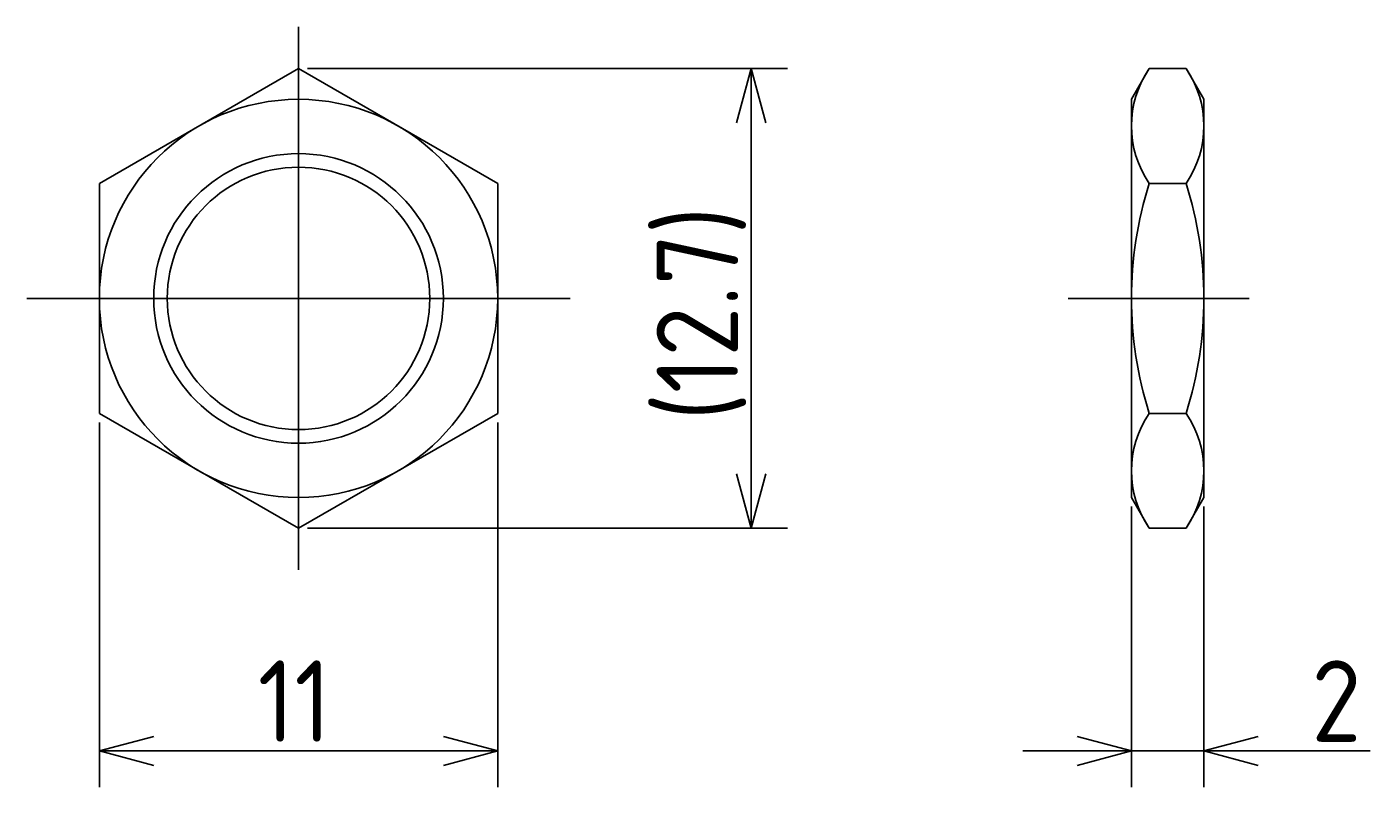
# Model space of a CAD drawing. Extents: x 130 to 290, y 134 to 184.
# Tile 7 of 7: x 252 to 290, y 152 to 172. Entities that reach past the tile are written whole.
import ezdxf

# ---------------------------------------------------------------- set-up
doc = ezdxf.new("R2010")
doc.units = 0
doc.linetypes.add('CENTER', pattern=[50.8, 31.75, -6.35, 6.35, -6.35])
doc.layers.get('0').update_dxf_attribs({"linetype": 'CONTINUOUS'})
doc.layers.get('DEFPOINTS').update_dxf_attribs({"linetype": 'CONTINUOUS'})
for name, color, linetype in [('図形', 7, 'CONTINUOUS'), ('図枠', 7, 'CONTINUOUS'), ('寸法_文字', 3, 'CONTINUOUS')]:
    doc.layers.add(name, color=color, linetype=linetype)
doc.layers.get('0').off()
doc.styles.add('DIMENSION', font='isocp.shx', dxfattribs={"bigfont": 'bigfont.shx'})
doc.dimstyles.get("Standard").update_dxf_attribs({"dimtxt": 0.18, "dimasz": 0.18, "dimexe": 0.18, "dimexo": 0.0625, "dimgap": 0.09, "dimtad": 0, "dimtih": 1, "dimtoh": 1, "dimzin": 0, "dimcen": 0.09, "dimazin": 3, "dimtfac": 1, "dimtofl": 0, "dimtmove": 0, "dimatfit": 3})

# ---------------------------------------------------------------- blocks, each defined once
blk = doc.blocks.new('_OPEN30')
at = {"color": 0, "linetype": 'BYBLOCK'}
for p, q in [((-1, 0.268), (0, 0)), ((0, 0), (-1, -0.268)), ((0, 0), (-1, 0))]:
    blk.add_line(p, q, dxfattribs=at)
blk = doc.blocks.new('*U28')
at = {"layer": '寸法_文字', "color": 3, "style": 'DIMENSION'}
blk.add_text('11', height=2.25, dxfattribs=at).set_placement((258.875, 152.75))
blk = doc.blocks.new('*D27')
at = {"layer": 'DEFPOINTS', "color": 0}
for p in [(254.5, 161.825), (265.5, 161.825), (265.5, 152.5)]:
    blk.add_point(p, dxfattribs=at)
at = {"layer": '寸法_文字', "color": 3}
for p, q in [((254.5, 161.575), (254.5, 151.5)), ((265.5, 161.575), (265.5, 151.5)), ((256, 152.5), (264, 152.5))]:
    blk.add_line(p, q, dxfattribs=at)
at = {"layer": '図枠'}
blk.add_blockref('*U28', (0, 0), dxfattribs=at)
at = {"layer": '寸法_文字', "color": 3, "xscale": 1.5, "yscale": 1.5, "zscale": 1.5, "rotation": 180}
blk.add_blockref('_OPEN30', (254.5, 152.5), dxfattribs=at)
at = {"layer": '寸法_文字', "color": 3, "xscale": 1.5, "yscale": 1.5, "zscale": 1.5}
blk.add_blockref('_OPEN30', (265.5, 152.5), dxfattribs=at)
blk = doc.blocks.new('*U30')
at = {"layer": '寸法_文字', "color": 3, "style": 'DIMENSION'}
blk.add_text('(12.7)', height=2.25, rotation=90, dxfattribs=at).set_placement((272.1375, 161.625))
blk = doc.blocks.new('*D29')
at = {"layer": 'DEFPOINTS', "color": 0}
for p in [(260, 171.350853), (260, 158.649147), (272.5, 158.649147)]:
    blk.add_point(p, dxfattribs=at)
at = {"layer": '寸法_文字', "color": 3}
for p, q in [((260.25, 171.350853), (273.5, 171.350853)), ((272.5, 169.850853), (272.5, 160.149147)), ((260.25, 158.649147), (273.5, 158.649147))]:
    blk.add_line(p, q, dxfattribs=at)
at = {"layer": '図枠'}
blk.add_blockref('*U30', (0, 0), dxfattribs=at)
at = {"layer": '寸法_文字', "color": 3, "xscale": 1.5, "yscale": 1.5, "zscale": 1.5}
for p, rotation in [((272.5, 171.350853), 90), ((272.5, 158.649147), 270)]:
    blk.add_blockref('_OPEN30', p, dxfattribs=dict(at, rotation=rotation))
blk = doc.blocks.new('*U32')
at = {"layer": '寸法_文字', "color": 3, "style": 'DIMENSION'}
blk.add_text('2', height=2.25, dxfattribs=at).set_placement((287.97, 152.75))
blk = doc.blocks.new('*D31')
at = {"layer": 'DEFPOINTS', "color": 0}
for p in [(283, 159.5), (285, 159.5), (285, 152.5)]:
    blk.add_point(p, dxfattribs=at)
at = {"layer": '寸法_文字', "color": 3}
for p, q in [((283, 159.25), (283, 151.5)), ((285, 159.25), (285, 151.5)), ((281.5, 152.5), (280, 152.5)), ((283, 152.5), (285, 152.5)), ((286.5, 152.5), (289.592, 152.5))]:
    blk.add_line(p, q, dxfattribs=at)
at = {"layer": '図枠'}
blk.add_blockref('*U32', (0, 0), dxfattribs=at)
at = {"layer": '寸法_文字', "color": 3, "xscale": 1.5, "yscale": 1.5, "zscale": 1.5}
blk.add_blockref('_OPEN30', (283, 152.5), dxfattribs=at)
at = {"layer": '寸法_文字', "color": 3, "xscale": 1.5, "yscale": 1.5, "zscale": 1.5, "rotation": 180}
blk.add_blockref('_OPEN30', (285, 152.5), dxfattribs=at)

msp = doc.modelspace()

# ---------------------------------------------------------------- linework, layer by layer
at = {"layer": '図形', "color": 3, "linetype": 'CENTER'}
for p, q in [((260, 172.5), (260, 157.5)), ((252.5, 165), (267.5, 165)), ((281.25, 165), (286.25, 165))]:
    msp.add_line(p, q, dxfattribs=at)
at = {"layer": '図形'}
for p, q in [((260, 171.351), (254.5, 168.175)), ((265.5, 168.175), (260, 171.351)), ((283, 170.5), (283.491, 171.351)), ((283.491, 171.351), (284.509, 171.351)), ((285, 170.5), (284.509, 171.351)), ((283, 159.5), (283, 170.5)), ((285, 159.5), (285, 170.5)), ((254.5, 168.175), (254.5, 161.825)), ((265.5, 161.825), (265.5, 168.175)), ((283.491, 168.175), (284.509, 168.175)), ((254.5, 161.825), (260, 158.649)), ((260, 158.649), (265.5, 161.825)), ((283.491, 161.825), (284.509, 161.825)), ((283, 159.5), (283.491, 158.649)), ((285, 159.5), (284.509, 158.649)), ((283.491, 158.649), (284.509, 158.649))]:
    msp.add_line(p, q, dxfattribs=at)
for radius in [5.5, 3.625]:
    msp.add_circle((260, 165), radius, dxfattribs=at)
at = {"layer": '図形', "color": 3}
msp.add_circle((260, 165), 4, dxfattribs=at)
at = {"layer": '図形'}
for centre, radius, start, end in [((285.811, 169.763), 2.811, 145.6158, 214.3842), ((282.189, 169.763), 2.811, 325.6158, 34.3842), ((293.509, 165), 10.509, 162.412, 197.588), ((274.491, 165), 10.509, 342.412, 17.588), ((285.811, 160.237), 2.811, 145.6158, 214.3842), ((282.189, 160.237), 2.811, 325.6158, 34.3842)]:
    msp.add_arc(centre, radius, start, end, dxfattribs=at)

# ---------------------------------------------------------------- dimensions: what is measured, and where the dimension line sits
at = {"layer": '寸法_文字'}
dim = msp.add_linear_dim(base=(272.5, 158.649), p1=(260, 171.351), p2=(260, 158.649), angle=90, text='(<>)', dimstyle='Standard', override={"dimscale": 0.5, "dimdec": 1}, dxfattribs=at)
dim.commit()
dim.dimension.update_dxf_attribs({"geometry": '*D29', "text_midpoint": (272.5, 165), "dimtype": 128})
for base, p1, p2, picture, middle in [((265.5, 152.5), (254.5, 161.825), (265.5, 161.825), '*D27', (260, 152.5)), ((285, 152.5), (283, 159.5), (285, 159.5), '*D31', (288.796, 152.5))]:
    dim = msp.add_linear_dim(base=base, p1=p1, p2=p2, dimstyle='Standard', override={"dimscale": 0.5}, dxfattribs=at)
    dim.commit()
    dim.dimension.update_dxf_attribs({"geometry": picture, "text_midpoint": middle, "dimtype": 128})

doc.saveas('drawing.dxf')
